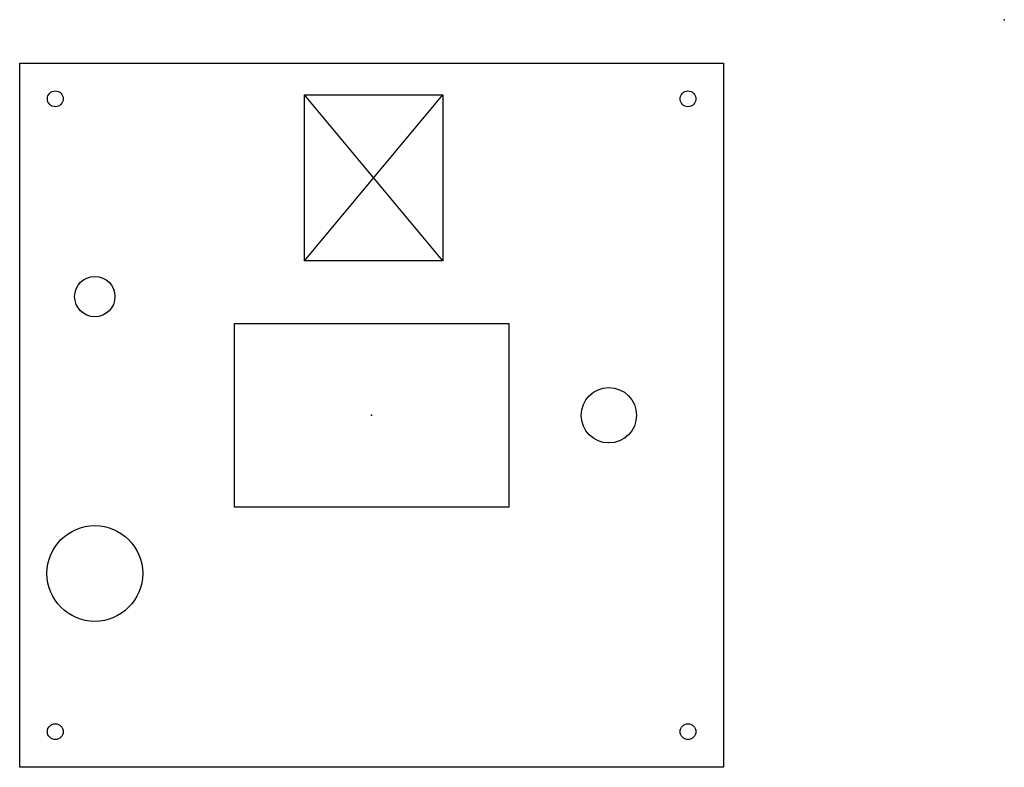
# Model space of a CAD drawing. Header units: millimetres. Extents: x -124 to 0, y -95 to 0.
import ezdxf

# ---------------------------------------------------------------- set-up
doc = ezdxf.new("R2010")
doc.units = ezdxf.units.MM
doc.header["$MEASUREMENT"] = 0
doc.layers.add('Square Coaster Design Copy v5_Sketch1', color=7, linetype='Continuous')

msp = doc.modelspace()

# ---------------------------------------------------------------- linework, layer by layer
at = {"layer": 'Square Coaster Design Copy v5_Sketch1'}
for p, q in [((-124.5, -5.5, 8), (-35.5, -5.5, 8)), ((-124.5, -94.5, 8), (-124.5, -5.5, 8)), ((-35.5, -5.5, 8), (-35.5, -94.5, 8)), ((-88.5, -9.5), (-71, -9.5)), ((-88.5, -30.5), (-71, -9.5)), ((-71, -30.5), (-88.5, -9.5)), ((-88.5, -30.5), (-88.5, -9.5)), ((-71, -9.5), (-71, -30.5)), ((-71, -30.5), (-88.5, -30.5)), ((-97.35, -38.4, 8), (-62.65, -38.4, 8)), ((-97.35, -61.6, 8), (-97.35, -38.4, 8)), ((-62.65, -38.4, 8), (-62.65, -61.6, 8)), ((-62.65, -61.6, 8), (-97.35, -61.6, 8)), ((-35.5, -94.5, 8), (-124.5, -94.5, 8))]:
    msp.add_line(p, q, dxfattribs=at)
for centre, radius in [((-120, -10), 1), ((-40, -10), 1), ((-115, -35, 8), 2.55), ((-50, -50, 8), 3.5), ((-115, -70, 8), 6.05), ((-120, -90), 1), ((-40, -90), 1)]:
    msp.add_circle(centre, radius, dxfattribs=at)
for p in [(0, 0), (-79.75, -20), (-80, -50, 8), (-80, -50), (-80, -50, 8)]:
    msp.add_point(p, dxfattribs=at)

doc.saveas('drawing.dxf')
